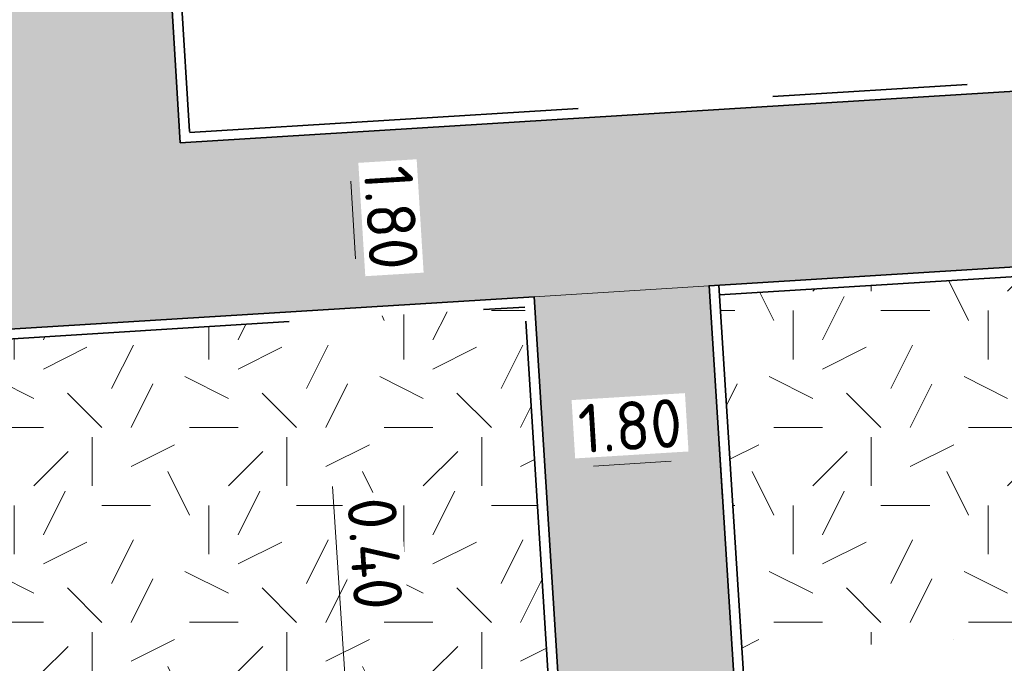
# Model space of a CAD drawing. Header units: metres. Extents: x 162305 to 163132, y 502542 to 502928.
# Tile 210 of 222: x 162576.26 to 162586.37, y 502837.58 to 502844.19. Entities that reach past the tile are written whole.
import ezdxf

# ---------------------------------------------------------------- set-up
doc = ezdxf.new("R2010")
doc.units = ezdxf.units.M
doc.linetypes.add('VH-OPSLUITBAND-SO', pattern=[10, 4, -2, 2, -2])
doc.layers.add('N-BH-VH-VERHARDING_TEGEL-Grijs', color=253, linetype='Continuous', lineweight=13, true_color=0x828282)
doc.layers.add('N-WE-VH-KANTOPSLUITING_OPSLUITBAND_100X200-G', color=150, linetype='VH-OPSLUITBAND-SO', lineweight=35, true_color=0x007fff)
for name, color, linetype, lineweight in [('N-WE-GR-GRAS-A-200', 62, 'Continuous', 18), ('N-WE-VH-KANTOPSLUITING_VOORKANTBAND-G', 50, 'Continuous', 35), ('N-WE-VH-OPENVERHARDING_TEGEL-A', 92, 'Continuous', 18), ('X-XX-AL-M', 7, 'Continuous', 18)]:
    doc.layers.add(name, color=color, linetype=linetype, lineweight=lineweight)
doc.styles.add('NLCS-ISO-M200-T25', font='NLCS-ISO.ttf', dxfattribs={"height": 0.5})
doc.dimstyles.new('NLCS-M200-T25-PIJL_L2_H2', dxfattribs={"dimscale": 0.2, "dimtxt": 2.5, "dimasz": 2.5, "dimexe": 2, "dimexo": 2, "dimgap": 0.7, "dimtad": 1, "dimzin": 0, "dimdsep": 46, "dimtxsty": 'NLCS-ISO-M200-T25', "dimcen": 0, "dimdle": 2, "dimclrd": 256, "dimclre": 256, "dimclrt": 256, "dimazin": 0, "dimtfac": 1, "dimtdec": 3, "dimtofl": 0, "dimtmove": 0, "dimatfit": 3, "dimfxl": 2, "dimfxlon": 1, "dimtfillclr": 256, "dimtolj": 1, "dimtzin": 0, "dimlwd": -1, "dimlwe": -1, "dimarcsym": 0})
pattern_1 = [(0, (0, 0), (2, 2), [0.5, -1.5]), (0, (1.1, 1.2), (2, 2), [0.5, -1.5]), (90, (0.2, 0.7000000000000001), (-2, 2), [0.5, -1.5]), (90, (1, 1.4), (-2, 2), [0.5, -1.5]), (45, (0.4, 1.4), (0, 2.00000000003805), [0.5, -2.328427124]), (135, (1.1, 0), (-2.00000000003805, 0), [0.5, -2.328427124]), (26.56505119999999, (0.5, 0.6000000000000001), (2.000000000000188, 8.001289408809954e-10), [0.5, -3.972135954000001]), (26.56505119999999, (1.4, 1.6), (2.000000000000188, 8.001289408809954e-10), [0.5, -3.972135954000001]), (63.43494882, (1.4, 0), (1.019972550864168e-10, 2.000000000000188), [0.4999999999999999, -3.972135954]), (63.43494882, (0.5, 0.9), (1.019972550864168e-10, 2.000000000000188), [0.4999999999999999, -3.972135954]), (63.43494882, (1.2, 0.4), (1.019972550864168e-10, 2.000000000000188), [0.4999999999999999, -3.972135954]), (116.5650512, (0, 1.1), (-8.00129740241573e-10, 2.000000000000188), [0.4999999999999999, -3.972135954]), (153.43494882, (0.4, 0.3), (-2.000000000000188, 1.019979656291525e-10), [0.5, -3.972135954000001])]

# ---------------------------------------------------------------- blocks, each defined once
blk = doc.blocks.new('*D356')
at = {"layer": 'Defpoints', "color": 0, "transparency": 16777216}
for p in [(162579.6285651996, 502836.9707292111), (162579.8085982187, 502836.98246934), (162579.9121874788, 502836.5882285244)]:
    blk.add_point(p, dxfattribs=at)
at = {"layer": 'X-XX-AL-M', "transparency": 16777216}
for p, q in [((162579.5960288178, 502837.469669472), (162579.4704383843, 502839.3955788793)), ((162579.6285651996, 502836.9707292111), (162579.2294129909, 502836.9447001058)), ((162579.6546038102, 502836.5714312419), (162579.2554516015, 502836.5454021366)), ((162579.6871401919, 502836.0724909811), (162579.7196765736, 502835.5735507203))]:
    blk.add_line(p, q, dxfattribs=at)
for points in [[(162579.679185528, 502837.4750922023), (162579.5128721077, 502837.4642467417), (162579.6285651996, 502836.9707292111)], [(162579.7702969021, 502836.0779137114), (162579.6039834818, 502836.0670682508), (162579.6546038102, 502836.5714312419)]]:
    blk.add_solid(points, dxfattribs=at)
at = {"layer": 'X-XX-AL-M', "transparency": 16777216, "insert": (162579.9061388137, 502838.7074726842), "char_height": 0.5, "attachment_point": 5, "rotation": 273.73103102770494, "style": 'NLCS-ISO-M200-T25', "bg_fill": 3, "box_fill_scale": 1.1, "bg_fill_color": 256, "bg_fill_true_color": 13158600, "bg_fill_transparency": 0}
blk.add_mtext('\\A1;0.40', dxfattribs=at)
blk = doc.blocks.new('*D383')
at = {"layer": 'Defpoints', "color": 0, "transparency": 16777216}
for p in [(162579.3965093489, 502843.0162962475), (162579.4135874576, 502841.2132192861), (162579.7361485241, 502841.2330426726)]:
    blk.add_point(p, dxfattribs=at)
at = {"layer": 'X-XX-AL-M', "transparency": 16777216}
for p, q in [((162579.6256908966, 502843.030380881), (162580.024937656, 502843.054917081)), ((162579.6563611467, 502842.5313224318), (162579.7054782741, 502841.7321011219)), ((162579.7361485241, 502841.2330426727), (162580.1353952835, 502841.2575788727))]:
    blk.add_line(p, q, dxfattribs=at)
for points in [[(162579.7395375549, 502842.5364341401), (162579.5731847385, 502842.5262107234), (162579.6256908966, 502843.030380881)], [(162579.7886546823, 502841.7372128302), (162579.6223018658, 502841.7269894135), (162579.7361485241, 502841.2330426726)]]:
    blk.add_solid(points, dxfattribs=at)
at = {"layer": 'X-XX-AL-M', "transparency": 16777216, "insert": (162580.0701853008, 502842.1556345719), "char_height": 0.5, "attachment_point": 5, "rotation": 273.51675951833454, "style": 'NLCS-ISO-M200-T25', "bg_fill": 3, "box_fill_scale": 1.1, "bg_fill_color": 256, "bg_fill_true_color": 13158600, "bg_fill_transparency": 0}
blk.add_mtext('\\A1;1.80', dxfattribs=at)
blk = doc.blocks.new('*D384')
at = {"layer": 'Defpoints', "color": 0, "transparency": 16777216}
for p in [(162583.4102385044, 502840.2862221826), (162581.6286892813, 502839.9379488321), (162581.65099116, 502839.5750583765)]:
    blk.add_point(p, dxfattribs=at)
at = {"layer": 'X-XX-AL-M', "transparency": 16777216}
for p, q in [((162583.4347747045, 502839.8869754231), (162583.4716962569, 502839.2861973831)), ((162582.9481016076, 502839.6547738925), (162582.1500496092, 502839.6057286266)), ((162581.65099116, 502839.5750583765), (162581.6755273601, 502839.1758116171))]:
    blk.add_line(p, q, dxfattribs=at)
for points in [[(162582.1449379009, 502839.6889050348), (162582.1551613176, 502839.5225522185), (162581.65099116, 502839.5750583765)], [(162582.9429898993, 502839.7379503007), (162582.9532133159, 502839.5715974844), (162583.4471600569, 502839.6854441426)]]:
    blk.add_solid(points, dxfattribs=at)
at = {"layer": 'X-XX-AL-M', "transparency": 16777216, "insert": (162582.5251528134, 502840.01951685), "char_height": 0.5, "attachment_point": 5, "rotation": 3.5167595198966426, "style": 'NLCS-ISO-M200-T25', "bg_fill": 3, "box_fill_scale": 1.1, "bg_fill_color": 256, "bg_fill_true_color": 13158600, "bg_fill_transparency": 0}
blk.add_mtext('\\A1;1.80', dxfattribs=at)

msp = doc.modelspace()

# ---------------------------------------------------------------- hatches: boundary and pattern name
at = {"layer": 'N-WE-GR-GRAS-A-200'}
h = msp.add_hatch(dxfattribs=at)
h.set_pattern_fill('AGR-GRAS_02-SO', color=256, scale=0.2, style=0, pattern_type=2)
h.set_pattern_definition(pattern_1)
h.paths.add_polyline_path([(162421.5165590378, 502819.7260517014), (162435.0341480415, 502820.5761715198), (162435.1688183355, 502820.4316233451), (162435.3426501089, 502820.2749681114), (162435.552850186, 502820.1206294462), (162435.8967156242, 502819.9441172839), (162436.2277402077, 502819.8405780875), (162436.6488709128, 502819.7886927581), (162442.0138132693, 502820.0949395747), (162442.1810611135, 502820.2103278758), (162442.3248732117, 502817.9525913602), (162445.007909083, 502818.1234939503), (162446.2444226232, 502817.2507322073), (162443.1915292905, 502817.0609060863), (162443.5109028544, 502811.9245559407), (162442.5054510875, 502811.8576059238), (162442.17, 502817.226), (162424.634, 502816.1300000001), (162424.643, 502815.982), (162424.9671399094, 502810.7714661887), (162422.0807124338, 502810.5898051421)])
edge = h.paths.add_edge_path(flags=16)
edge.add_ellipse((162362.043387, 502852.5697739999), major_axis=(-0.002383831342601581, 0.03742427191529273), ratio=0.9992283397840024, start_angle=0, end_angle=360, ccw=False)
edge = h.paths.add_edge_path(flags=16)
edge.add_ellipse((162362.5847170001, 502843.0740939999), major_axis=(-0.002383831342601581, 0.03742427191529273), ratio=0.9992283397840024, start_angle=0, end_angle=360, ccw=False)
edge = h.paths.add_edge_path(flags=16)
edge.add_ellipse((162361.374981, 502862.4700579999), major_axis=(-0.002383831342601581, 0.03742427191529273), ratio=0.9992283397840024, start_angle=0, end_angle=360, ccw=False)
h.paths.add_polyline_path([(162362.2190213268, 502859.5504481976), (162362.3188333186, 502859.5565773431), (162363.5149332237, 502840.0783135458), (162363.4151212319, 502840.0721844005), (162363.4427023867, 502839.6230304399), (162363.5425143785, 502839.6291595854), (162363.6292576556, 502838.2165615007), (162362.8224999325, 502838.1585549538), (162362.7862460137, 502838.484052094), (162362.7876825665, 502838.4841989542), (162362.7580411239, 502838.7741446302), (162362.163, 502845.4909999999), (162360.89836909, 502866.6763346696), (162361.8778000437, 502866.7387219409), (162362.2912521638, 502860.0057313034), (162362.191440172, 502859.9996021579)])
h.paths.add_polyline_path([(162370.3601271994, 502859.1295107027), (162370.1821962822, 502861.9228857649), (162370.463, 502861.9199999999), (162370.486, 502861.4019999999), (162370.7786257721, 502861.4149999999), (162370.814, 502860.8959999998), (162371.3365986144, 502860.9349999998), (162371.387, 502859.961), (162371.777, 502859.9789999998), (162371.7795167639, 502859.2226011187)])
edge = h.paths.add_edge_path(flags=16)
edge.add_ellipse((162389.543764, 502924.3068979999), major_axis=(-0.002385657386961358, 0.03745293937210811), ratio=0.9992283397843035, start_angle=0, end_angle=360, ccw=False)
edge = h.paths.add_edge_path(flags=16)
edge.add_ellipse((162379.964316, 502923.7109299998), major_axis=(-0.002385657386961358, 0.03745293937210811), ratio=0.9992283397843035, start_angle=0, end_angle=360, ccw=False)
h.paths.add_polyline_path([(162371.042, 502923.0409999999), (162371.029, 502923.5469999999), (162371.0223638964, 502923.6548720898), (162398.1123599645, 502925.3046281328), (162398.1452615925, 502924.7643634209)])
edge = h.paths.add_edge_path(flags=16)
edge.add_ellipse((162472.361153, 502871.472719), major_axis=(-0.002385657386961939, 0.03745293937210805), ratio=0.9992283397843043, start_angle=0, end_angle=360, ccw=False)
edge = h.paths.add_edge_path(flags=16)
edge.add_ellipse((162472.2864730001, 502872.403486), major_axis=(-0.002385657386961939, 0.03745293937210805), ratio=0.9992283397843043, start_angle=0, end_angle=360, ccw=False)
edge = h.paths.add_edge_path(flags=16)
edge.add_ellipse((162481.3114880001, 502872.9735409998), major_axis=(-0.002385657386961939, 0.03745293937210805), ratio=0.9992283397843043, start_angle=0, end_angle=360, ccw=False)
edge = h.paths.add_edge_path(flags=16)
edge.add_ellipse((162481.4002010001, 502872.0775119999), major_axis=(-0.002385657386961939, 0.03745293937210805), ratio=0.9992283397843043, start_angle=0, end_angle=360, ccw=False)
edge = h.paths.add_edge_path(flags=16)
edge.add_ellipse((162491.4805440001, 502873.637313), major_axis=(-0.002385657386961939, 0.03745293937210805), ratio=0.9992283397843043, start_angle=0, end_angle=360, ccw=False)
edge = h.paths.add_edge_path()
edge.add_line((162491.6143036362, 502871.717545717), (162490.495948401, 502871.6572610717))
edge.add_line((162490.495948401, 502871.6572610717), (162490.4911206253, 502871.770458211))
edge.add_line((162490.4911206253, 502871.770458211), (162478.1572766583, 502870.9921482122))
edge.add_line((162478.1572766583, 502870.9921482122), (162470.9743753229, 502870.6049558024))
edge.add_line((162470.9743753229, 502870.6049558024), (162470.8563556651, 502872.5000220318))
edge.add_line((162470.8563556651, 502872.5000220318), (162485.6270000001, 502873.4150000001))
edge.add_line((162485.6270000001, 502873.4150000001), (162493.227, 502873.874))
edge.add_line((162493.227, 502873.874), (162492.8458826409, 502880.3916842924))
edge.add_line((162492.8458826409, 502880.3916842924), (162493.9870089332, 502880.4646632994))
edge.add_line((162493.9870089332, 502880.4646632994), (162494.5185704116, 502871.8740994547))
edge.add_line((162494.5185704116, 502871.8740994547), (162491.6457403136, 502871.7192403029))
edge.add_ellipse((162491.6281880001, 502871.7524060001), major_axis=(-0.002385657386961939, 0.03745293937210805), ratio=0.9992283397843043, start_angle=204.2610710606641, end_angle=514.6215030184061)
h.paths.add_polyline_path([(162503.0755587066, 502855.4427169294), (162503.1753678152, 502855.4488928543), (162503.1815437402, 502855.3490837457), (162507.7228581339, 502855.6300883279), (162508.3250288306, 502845.8984091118), (162508.8258166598, 502845.9293965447), (162509.9220368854, 502845.9962164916), (162508.4797209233, 502869.3054814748), (162502.5611213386, 502868.9392541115), (162502.3616388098, 502868.2951169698), (162502.3731368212, 502866.8913389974)])
h.paths.add_polyline_path([(162538.7342247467, 502870.4526310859), (162538.7367962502, 502870.458550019), (162538.7430412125, 502870.4777147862), (162538.7473811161, 502870.496931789), (162538.7498959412, 502870.5159468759), (162538.7507036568, 502870.5345366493), (162538.7498980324, 502870.5531265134), (162538.7473853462, 502870.5721418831), (162538.7430476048, 502870.5913593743), (162538.7368047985, 502870.6105248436), (162538.7286236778, 502870.6293614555), (162538.7222540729, 502870.6408522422), (162538.7033428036, 502870.9382040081), (162537.9507959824, 502870.8903428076), (162537.9680789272, 502870.6185940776), (162537.964609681, 502870.6106081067), (162537.9583653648, 502870.5914438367), (162537.9540258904, 502870.5722273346), (162537.9515112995, 502870.5532127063), (162537.9507036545, 502870.5346233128), (162537.9515092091, 502870.5160338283), (162537.9540216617, 502870.4970189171), (162537.9583589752, 502870.4778019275), (162537.964601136, 502870.4586369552), (162537.9727813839, 502870.4398007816), (162537.9803143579, 502870.4262100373), (162537.9986571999, 502870.137795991), (162538.7512040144, 502870.1856571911)], flags=16)
edge = h.paths.add_edge_path(flags=16)
edge.add_ellipse((162531.9063522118, 502869.9819825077), major_axis=(-0.2500000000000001, 0), ratio=1, start_angle=-146.51130248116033, end_angle=206.7590416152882, ccw=False)
edge.add_line((162532.1148508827, 502870.1199256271), (162532.1295791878, 502870.0945423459))
edge = h.paths.add_edge_path(flags=16)
edge.add_ellipse((162511.918555, 502869.277477), major_axis=(-0.00238565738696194, 0.03745293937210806), ratio=0.9992283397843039, start_angle=0, end_angle=360, ccw=False)
edge = h.paths.add_edge_path(flags=16)
edge.add_ellipse((162522.496849, 502868.4620289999), major_axis=(-0.00238565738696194, 0.03745293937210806), ratio=0.9992283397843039, start_angle=0, end_angle=360, ccw=False)
edge = h.paths.add_edge_path(flags=16)
edge.add_ellipse((162522.447144, 502869.8904319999), major_axis=(-0.00238565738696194, 0.03745293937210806), ratio=0.9992283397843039, start_angle=0, end_angle=360, ccw=False)
edge = h.paths.add_edge_path(flags=16)
edge.add_ellipse((162532.378619, 502869.05672), major_axis=(-0.00238565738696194, 0.03745293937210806), ratio=0.9992283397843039, start_angle=0, end_angle=360, ccw=False)
edge = h.paths.add_edge_path()
edge.add_line((162511.9016605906, 502867.7473060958), (162510.2102112, 502867.6449842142))
edge.add_line((162510.2102112, 502867.6449842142), (162510.1085309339, 502869.3060766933))
edge.add_line((162510.1085309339, 502869.3060766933), (162538.7403474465, 502871.0777381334))
edge.add_line((162538.7403474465, 502871.0777381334), (162538.8441031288, 502869.3771517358))
edge.add_line((162538.8441031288, 502869.3771517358), (162511.9425193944, 502867.7497777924))
edge.add_ellipse((162511.920191, 502867.7799310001), major_axis=(-0.00238565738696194, 0.03745293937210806), ratio=0.9992283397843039, start_angle=212.895373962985, end_angle=506.7391838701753)
edge = h.paths.add_edge_path(flags=16)
edge.add_ellipse((162554.016631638, 502704.4069191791), major_axis=(-0.2500000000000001, 0), ratio=1, start_angle=-19.78060631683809, end_angle=333.4897362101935, ccw=False)
edge.add_line((162553.7813827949, 502704.4915240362), (162553.7929180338, 502704.5185087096))
edge = h.paths.add_edge_path()
edge.add_ellipse((162551.4431023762, 502714.7606002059), major_axis=(-0.5786424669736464, 0), ratio=1, start_angle=88.32756619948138, end_angle=98.42476321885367)
edge.add_line((162551.5278796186, 502714.1882018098), (162556.303, 502714.513))
edge.add_line((162556.303, 502714.513), (162556.577, 502710.1250000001))
edge.add_line((162556.577, 502710.1250000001), (162556.776, 502710.137))
edge.add_line((162556.776, 502710.137), (162556.8456714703, 502709.2360332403))
edge.add_line((162556.8456714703, 502709.2360332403), (162552.7317102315, 502708.9739843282))
edge.add_line((162552.7317102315, 502708.9739843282), (162552.9859847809, 502704.982074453))
edge.add_line((162552.9859847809, 502704.982074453), (162557.1540978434, 502705.2475726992))
edge.add_line((162557.1540978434, 502705.2475726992), (162557.1710000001, 502705.029))
edge.add_line((162557.1710000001, 502705.029), (162577.095, 502706.273))
edge.add_line((162577.095, 502706.273), (162577.2190000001, 502706.8259999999))
edge.add_line((162577.2190000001, 502706.8259999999), (162577.3048540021, 502705.3783479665))
edge.add_line((162577.3048540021, 502705.3783479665), (162549.7918656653, 502703.6927452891))
edge.add_line((162549.7918656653, 502703.6927452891), (162549.1598177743, 502713.8137040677))
edge.add_line((162549.1598177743, 502713.8137040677), (162549.361875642, 502713.8262496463))
edge.add_line((162549.361875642, 502713.8262496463), (162549.3556780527, 502713.9260674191))
edge.add_line((162549.3556780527, 502713.9260674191), (162550.2635827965, 502713.9824417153))
edge.add_ellipse((162550.2202014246, 502714.6810961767), major_axis=(-0.7000000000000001, 0), ratio=1, start_angle=93.55309047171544, end_angle=128.9931781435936)
edge.add_line((162550.6606609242, 502714.1370415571), (162551.426214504, 502714.1822042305))
edge = h.paths.add_edge_path(flags=16)
edge.add_ellipse((162508.182291, 502708.9626890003), major_axis=(-0.002385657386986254, 0.03745293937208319), ratio=0.9992283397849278, start_angle=0, end_angle=360, ccw=False)
edge = h.paths.add_edge_path(flags=16)
edge.add_ellipse((162498.418432, 502708.1386420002), major_axis=(-0.002385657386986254, 0.03745293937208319), ratio=0.9992283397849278, start_angle=0, end_angle=360, ccw=False)
edge = h.paths.add_edge_path(flags=16)
edge.add_ellipse((162487.92888, 502707.676082), major_axis=(-0.002385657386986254, 0.03745293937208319), ratio=0.9992283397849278, start_angle=0, end_angle=360, ccw=False)
edge = h.paths.add_edge_path(flags=16)
edge.add_ellipse((162478.21442, 502707.1048410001), major_axis=(-0.002385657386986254, 0.03745293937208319), ratio=0.9992283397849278, start_angle=0, end_angle=360, ccw=False)
h.paths.add_polyline_path([(162476.6849999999, 502707.0870000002), (162505.879, 502708.9120000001), (162539.79, 502710.978), (162539.8512384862, 502709.9872224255), (162476.7460532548, 502706.0992192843)])
edge = h.paths.add_edge_path(flags=16)
edge.add_ellipse((162395.834261, 502721.3618740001), major_axis=(-0.002383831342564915, 0.03742427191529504), ratio=0.999228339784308, start_angle=0, end_angle=360, ccw=False)
edge = h.paths.add_edge_path(flags=16)
edge.add_ellipse((162396.470102, 502711.1848960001), major_axis=(-0.002383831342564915, 0.03742427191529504), ratio=0.999228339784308, start_angle=0, end_angle=360, ccw=False)
edge = h.paths.add_edge_path()
edge.add_line((162395.3827017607, 502731.7149209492), (162396.765, 502708.907))
edge.add_line((162396.765, 502708.907), (162397.0362159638, 502704.3002450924))
edge.add_line((162397.0362159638, 502704.3002450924), (162396.2952306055, 502704.2557530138))
edge.add_line((162396.2952306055, 502704.2557530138), (162395.7976409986, 502704.6969723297))
edge.add_line((162395.7976409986, 502704.6969723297), (162394.0179850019, 502733.9348903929))
edge.add_line((162394.0179850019, 502733.9348903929), (162394.9004865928, 502734.9337845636))
edge.add_line((162394.9004865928, 502734.9337845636), (162395.1865293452, 502734.9517658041))
edge.add_line((162395.1865293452, 502734.9517658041), (162395.3786342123, 502731.7820354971))
edge.add_ellipse((162395.364097, 502731.7474740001), major_axis=(-0.002383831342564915, 0.03742427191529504), ratio=0.999228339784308, start_angle=333.5251489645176, end_angle=566.1216927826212)
edge = h.paths.add_edge_path(flags=16)
edge.add_ellipse((162599.331135, 502707.3641609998), major_axis=(-0.002385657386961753, 0.03745293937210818), ratio=0.9992283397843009, start_angle=0, end_angle=360, ccw=False)
edge = h.paths.add_edge_path(flags=16)
edge.add_ellipse((162589.564927, 502706.8229459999), major_axis=(-0.002385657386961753, 0.03745293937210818), ratio=0.9992283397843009, start_angle=0, end_angle=360, ccw=False)
edge = h.paths.add_edge_path()
edge.add_ellipse((162583.9606018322, 502706.2395809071), major_axis=(-0.25, 0), ratio=1, start_angle=93.48921757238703, end_angle=273.4892176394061)
edge.add_line((162583.9453866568, 502706.4891174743), (162583.9425624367, 502706.5354361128))
edge.add_line((162583.9425624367, 502706.5354361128), (162608.977, 502708.0619999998))
edge.add_line((162608.977, 502708.0619999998), (162609.0222481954, 502707.3215365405))
edge.add_line((162609.0222481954, 502707.3215365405), (162583.9881483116, 502705.7878047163))
edge.add_line((162583.9881483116, 502705.7878047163), (162583.9758170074, 502705.9900443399))
edge = h.paths.add_edge_path(flags=16)
edge.add_ellipse((162616.1438289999, 502666.5185710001), major_axis=(-0.002383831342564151, 0.03742427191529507), ratio=0.9992283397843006, start_angle=0, end_angle=360, ccw=False)
edge = h.paths.add_edge_path(flags=16)
edge.add_ellipse((162615.418174, 502676.4011740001), major_axis=(-0.002383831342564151, 0.03742427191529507), ratio=0.9992283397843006, start_angle=0, end_angle=360, ccw=False)
edge = h.paths.add_edge_path()
edge.add_ellipse((162615.4285143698, 502664.8072041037), major_axis=(-0.25, 0), ratio=1, start_angle=33.48920055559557, end_angle=333.4892346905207)
edge.add_line((162615.2048017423, 502664.9187955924), (162615.1525454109, 502664.9448619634))
edge.add_line((162615.1525454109, 502664.9448619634), (162613.958497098, 502684.041838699))
edge.add_line((162613.958497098, 502684.041838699), (162615.1414976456, 502684.115805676))
edge.add_line((162615.1414976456, 502684.115805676), (162615.159, 502683.7990000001))
edge.add_line((162615.159, 502683.7990000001), (162616.3066053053, 502665.5481842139))
edge.add_line((162616.3066053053, 502665.5481842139), (162616.3033225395, 502665.5336481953))
edge.add_line((162616.3033225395, 502665.5336481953), (162616.3008077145, 502665.514633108))
edge.add_line((162616.3008077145, 502665.514633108), (162616.2999999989, 502665.4960433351))
edge.add_line((162616.2999999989, 502665.4960433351), (162616.3008056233, 502665.4774534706))
edge.add_line((162616.3008056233, 502665.4774534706), (162616.3033183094, 502665.4584381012))
edge.add_line((162616.3033183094, 502665.4584381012), (162616.3076560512, 502665.4392206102))
edge.add_line((162616.3076560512, 502665.4392206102), (162616.3138988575, 502665.4200551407))
edge.add_line((162616.3138988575, 502665.4200551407), (162616.314791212, 502665.4180005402))
edge.add_line((162616.314791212, 502665.4180005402), (162616.722, 502658.942))
edge.add_line((162616.722, 502658.942), (162615.5333526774, 502658.8544320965))
edge.add_line((162615.5333526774, 502658.8544320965), (162615.1717733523, 502664.6373404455))
edge.add_line((162615.1717733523, 502664.6373404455), (162615.2200169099, 502664.6692591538))
h.paths.add_polyline_path([(162613.8066207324, 502655.3830135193), (162613.5983157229, 502658.7118775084), (162613.6383711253, 502658.7148283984), (162613.9336933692, 502653.9916007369), (162582.143659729, 502652.0176703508), (162582.0627495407, 502653.3171170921)])
h.paths.add_polyline_path([(162630.4243863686, 502647.5564365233), (162630.6988101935, 502642.625785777), (162628.400261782, 502642.4938657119), (162627.7770362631, 502642.4580970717), (162627.7860277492, 502642.2775601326), (162603.4329293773, 502640.7654094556), (162603.1143130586, 502645.8967066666), (162602.0771908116, 502645.8411463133), (162602.1052835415, 502645.3920240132), (162602.140627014, 502645.3942347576), (162602.4673671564, 502640.0490361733), (162633.8554516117, 502641.9628847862), (162634.1446303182, 502641.9819357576), (162633.8808725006, 502644.367061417), (162633.7172807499, 502644.9995907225), (162633.3784737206, 502645.7268571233), (162632.876258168, 502646.363503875), (162632.2858631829, 502646.8539192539), (162631.6236958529, 502647.2106270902)])
edge = h.paths.add_edge_path(flags=16)
edge.add_ellipse((162567.844551, 502652.1996749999), major_axis=(-0.002385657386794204, 0.03745293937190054), ratio=0.9992283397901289, start_angle=0, end_angle=360, ccw=False)
edge = h.paths.add_edge_path()
edge.add_line((162548.0456737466, 502650.7682154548), (162548.0302749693, 502651.0150177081))
edge.add_line((162548.0302749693, 502651.0150177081), (162549.486, 502651.1087671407))
edge.add_line((162549.486, 502651.1087671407), (162549.486, 502650.5171653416))
edge.add_line((162549.486, 502650.5171653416), (162550.286, 502650.5171653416))
edge.add_line((162550.286, 502650.5171653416), (162550.286, 502651.1602875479))
edge.add_line((162550.286, 502651.1602875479), (162558.5596133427, 502651.6931124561))
edge.add_ellipse((162558.586846, 502651.7189099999), major_axis=(-0.002385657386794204, 0.03745293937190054), ratio=0.9992283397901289, start_angle=129.7834060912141, end_angle=230.2967654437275)
edge.add_line((162558.6171626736, 502651.6968186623), (162573.8774278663, 502652.679587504))
edge.add_line((162573.8774278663, 502652.679587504), (162573.9442433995, 502651.6087087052))
edge.add_line((162573.9442433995, 502651.6087087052), (162548.0933813, 502650.003587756))
edge.add_line((162548.0933813, 502650.003587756), (162548.0496484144, 502650.7045118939))
edge.add_ellipse((162548.027968, 502650.7351350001), major_axis=(-0.002385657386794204, 0.03745293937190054), ratio=0.9992283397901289, start_angle=211.6726546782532, end_angle=328.1783617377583)
edge = h.paths.add_edge_path(flags=16)
edge.add_ellipse((162430.664854, 502659.8648859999), major_axis=(-0.002385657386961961, 0.03745293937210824), ratio=0.999228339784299, start_angle=0, end_angle=360, ccw=False)
edge = h.paths.add_edge_path(flags=16)
edge.add_ellipse((162420.419076, 502659.6422339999), major_axis=(-0.002385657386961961, 0.03745293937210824), ratio=0.999228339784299, start_angle=0, end_angle=360, ccw=False)
edge = h.paths.add_edge_path(flags=16)
edge.add_ellipse((162411.255758, 502659.1550639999), major_axis=(-0.002385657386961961, 0.03745293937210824), ratio=0.999228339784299, start_angle=0, end_angle=360, ccw=False)
h.paths.add_polyline_path([(162435.5066193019, 502661.0433013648), (162435.3233302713, 502659.8573135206), (162409.6329158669, 502658.2621252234), (162409.5620526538, 502659.4211363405), (162417.3110000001, 502659.9086496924), (162417.3110000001, 502659.5641653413), (162418.1110000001, 502659.5641653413), (162418.1110000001, 502659.9623525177)])
edge = h.paths.add_edge_path()
edge.add_arc((162406.536, 502665.135), 0.2500000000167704, 314.1360549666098, 386.7590416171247)
edge.add_line((162406.759226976, 502665.2475598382), (162406.7444974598, 502665.27294495))
edge.add_arc((162406.5359999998, 502665.135), 0.2500000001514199, 33.48920055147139, 53.15212306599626)
edge.add_line((162406.685923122, 502665.3350576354), (162405.617, 502682.119))
edge.add_line((162405.617, 502682.119), (162404.587, 502699.361))
edge.add_line((162404.587, 502699.361), (162405.1143578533, 502699.3935952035))
edge.add_line((162405.1143578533, 502699.3935952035), (162407.5658656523, 502659.2976883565))
edge.add_line((162407.5658656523, 502659.2976883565), (162407.0728233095, 502659.2672141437))
edge.add_line((162407.0728233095, 502659.2672141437), (162407.068, 502659.3430000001))
edge.add_line((162407.068, 502659.3430000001), (162407.062, 502659.4299999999))
edge.add_line((162407.062, 502659.4299999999), (162406.7100911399, 502664.9555779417))
h.paths.add_polyline_path([(162384.1750049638, 502626.9891315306), (162385.0461632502, 502626.5921299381), (162372.824584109, 502599.0138271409), (162371.3350000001, 502595.4950000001), (162370.7215316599, 502593.4947695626), (162370.3940593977, 502591.742593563), (162370.27, 502590.8190000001), (162370.22, 502589.0400000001), (162370.38, 502587.0300000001), (162370.565, 502585.909), (162371.415, 502583.295), (162372.1925058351, 502581.7065360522), (162370.9084498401, 502584.3298946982), (162369.965918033, 502586.8058962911), (162369.7468094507, 502588.0398939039), (162369.6159284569, 502589.5431637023), (162369.6091660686, 502591.0279743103), (162369.7646776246, 502592.5846402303), (162370.1565436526, 502594.4288020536), (162370.7452851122, 502596.21519706), (162373.7388263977, 502603.1545829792), (162382.0728048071, 502622.3892297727), (162383.9823001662, 502627.0156439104)])
h.paths.add_polyline_path([(162633.5463762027, 502600.5126540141), (162633.8283551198, 502595.9714000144), (162634.9231162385, 502596.039376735), (162635.3607743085, 502596.0881576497), (162635.8073451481, 502596.2543479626), (162636.1271517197, 502596.4813361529), (162636.3947428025, 502596.7820698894), (162636.6092821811, 502597.1852952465), (162636.6796266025, 502597.5214881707), (162636.6916618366, 502597.8519463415), (162636.4580000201, 502601.6318122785), (162636.458, 502601.6900000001), (162604.9018155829, 502599.7525513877), (162604.8522315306, 502599.7495070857), (162605.1491306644, 502595.6509770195), (162605.3252974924, 502595.0911310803), (162605.5291921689, 502594.7712351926), (162606.0306337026, 502594.3268080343), (162606.4894983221, 502594.1006345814), (162606.9796067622, 502594.0141961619), (162607.3978853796, 502594.0296818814), (162607.3792933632, 502594.3291052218), (162607.4791011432, 502594.3353025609), (162607.1971222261, 502598.8765565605)])
h = msp.add_hatch(dxfattribs=at)
h.set_pattern_fill('AGR-GRAS_02-SO', color=256, scale=0.2, style=0, pattern_type=2)
h.set_pattern_definition(pattern_1)
h.paths.add_polyline_path([(162583.7377962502, 502838.6145500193), (162583.7440412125, 502838.6337147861), (162583.7483811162, 502838.6529317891), (162583.7508959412, 502838.6719468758), (162583.7517036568, 502838.6905366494), (162583.7508980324, 502838.7091265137), (162583.7483853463, 502838.7281418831), (162583.7440476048, 502838.7473593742), (162583.7378047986, 502838.7665248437), (162583.7296236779, 502838.7853614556), (162583.723254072, 502838.7968522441), (162583.7043428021, 502839.0942040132), (162583.5864076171, 502839.0867034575), (162583.4422275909, 502841.3632528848), (162600.9346445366, 502842.4474986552), (162601.1623836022, 502838.772866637), (162596.2408465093, 502838.4682313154), (162596.2492968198, 502838.479112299), (162596.2585384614, 502838.4927653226), (162596.2670122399, 502838.5072792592), (162596.2746119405, 502838.5225939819), (162596.2812370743, 502838.5386329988), (162596.2867959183, 502838.5553040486), (162596.2912084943, 502838.5725003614), (162596.2944093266, 502838.5901025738), (162596.2963498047, 502838.607981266), (162596.2970000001, 502838.6260000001), (162596.2963498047, 502838.644018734), (162596.2944093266, 502838.6618974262), (162596.2912084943, 502838.6794996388), (162596.2867959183, 502838.6966959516), (162596.2812370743, 502838.7133670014), (162596.2746119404, 502838.7294060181), (162596.2670122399, 502838.7447207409), (162596.2585384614, 502838.7592346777), (162596.2492968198, 502838.7728877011), (162596.2393963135, 502838.7856360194), (162596.2180526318, 502838.8083211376), (162596.195340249, 502838.8272341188), (162596.172, 502838.8425063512), (162596.1471037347, 502838.8550834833), (162596.1193684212, 502838.8652964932), (162596.0890506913, 502838.8724381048), (162596.0730600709, 502838.8746380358), (162596.0566153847, 502838.8758150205), (162596.0398090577, 502838.8758965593), (162596.0227462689, 502838.8748207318), (162596.0055435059, 502838.8725387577), (162595.9883265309, 502838.8690173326), (162595.9712277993, 502838.8642405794), (162595.9543834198, 502838.858211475), (162595.9379297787, 502838.8509526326), (162595.922, 502838.8425063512), (162595.9067204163, 502838.8329338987), (162595.8922072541, 502838.8223140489), (162595.8785637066, 502838.8107409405), (162595.8658775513, 502838.7983213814), (162595.8542194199, 502838.7851717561), (162595.8436417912, 502838.7714147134), (162595.8341787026, 502838.7571758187), (162595.8258461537, 502838.7425803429), (162595.8186431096, 502838.7277503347), (162595.8125529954, 502838.7128020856), (162595.8035789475, 502838.6829753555), (162595.7985560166, 502838.6538493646), (162595.7970000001, 502838.626), (162595.7985560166, 502838.5981506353), (162595.8035789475, 502838.5690246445), (162595.8125529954, 502838.5391979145), (162595.8186431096, 502838.5242496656), (162595.8258461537, 502838.5094196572), (162595.8341787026, 502838.4948241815), (162595.8436417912, 502838.4805852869), (162595.8542194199, 502838.4668282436), (162595.8658775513, 502838.4536786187), (162595.8741947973, 502838.4455361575), (162583.6748383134, 502837.6904153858), (162583.6340692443, 502838.3341439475), (162583.7522040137, 502838.3416571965), (162583.7352247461, 502838.6086310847)])
edge = h.paths.add_edge_path(flags=16)
edge.add_ellipse((162600.9434350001, 502841.309178), major_axis=(-0.002385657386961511, 0.03745293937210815), ratio=0.9992283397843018, start_angle=0, end_angle=360)
edge = h.paths.add_edge_path(flags=16)
edge.add_ellipse((162592.51036, 502838.7633550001), major_axis=(-0.002385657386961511, 0.03745293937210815), ratio=0.9992283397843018, start_angle=0, end_angle=360)
edge = h.paths.add_edge_path(flags=16)
edge.add_ellipse((162592.3594230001, 502841.2041670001), major_axis=(-0.002385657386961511, 0.03745293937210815), ratio=0.9992283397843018, start_angle=0, end_angle=360)
edge = h.paths.add_edge_path(flags=16)
edge.add_ellipse((162584.340381, 502840.664909), major_axis=(-0.002385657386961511, 0.03745293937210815), ratio=0.9992283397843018, start_angle=0, end_angle=360)
edge = h.paths.add_edge_path(flags=16)
edge.add_ellipse((162584.4889130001, 502838.472803), major_axis=(-0.002385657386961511, 0.03745293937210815), ratio=0.9992283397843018, start_angle=0, end_angle=360)
h.paths.add_polyline_path([(162596.9278151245, 502841.5702147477), (162596.9467852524, 502841.2708151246), (162597.2461848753, 502841.2897852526), (162597.2272147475, 502841.5891848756)], flags=16)
h = msp.add_hatch(dxfattribs=at)
h.set_pattern_fill('AGR-GRAS_02-SO', color=256, scale=0.2, style=0, pattern_type=2)
h.set_pattern_definition(pattern_1)
h.paths.add_polyline_path([(162576.9971982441, 502837.2770800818, 0.1961267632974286), (162576.424301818, 502837.4695351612), (162575.2516512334, 502837.3952680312), (162575.0333708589, 502840.8418346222), (162577.6061098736, 502841.0011197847), (162577.7439768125, 502840.9213148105), (162577.7597852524, 502840.6718151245), (162578.0591848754, 502840.6907852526), (162578.0433764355, 502840.9402849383), (162578.1689023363, 502841.0359637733), (162581.4460984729, 502841.2388637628), (162581.6786567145, 502837.5668549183)])
edge = h.paths.add_edge_path(flags=16)
edge.add_ellipse((162576.086894, 502837.839663), major_axis=(-0.002385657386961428, 0.03745293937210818), ratio=0.9992283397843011, start_angle=0, end_angle=360)
edge = h.paths.add_edge_path(flags=16)
edge.add_ellipse((162578.3136220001, 502837.929538), major_axis=(-0.002385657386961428, 0.03745293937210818), ratio=0.9992283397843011, start_angle=0, end_angle=360)
at = {"layer": 'N-WE-VH-OPENVERHARDING_TEGEL-A', "true_color": 0x333333}
h = msp.add_hatch(dxfattribs=at)
h.set_pattern_fill('AVH-TEGEL_300X300_HALFST', color=250, angle=3.036056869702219, pattern_type=2)
h.set_pattern_definition([(3.036056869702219, (0, 0), (0.2916342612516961, 0.1656787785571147), [0.3, -0.3]), (93.0360568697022, (0, 0), (-0.2995789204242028, -0.01588931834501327), [])])
h.paths.add_polyline_path([(162610.9794326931, 502843.1702265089), (162583.3360898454, 502841.457002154), (162581.5395864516, 502841.3448496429), (162574.927241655, 502840.9354490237), (162573.4302410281, 502840.8406380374), (162573.3348134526, 502842.3474042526), (162573.2210402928, 502844.1438046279), (162577.8159436, 502844.4348180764), (162577.9072220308, 502842.9239961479), (162610.8685738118, 502844.966809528)])
h = msp.add_hatch(dxfattribs=at)
h.set_pattern_fill('AVH-TEGEL_300X300_HALFST', color=250, angle=93.54642834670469, pattern_type=2)
h.set_pattern_definition([(93.54642834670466, (0, 0), (-0.1682699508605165, 0.2901469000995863), [0.3, -0.3]), (183.5464283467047, (0, 0), (0.01855720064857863, -0.2994255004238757), [])])
h.paths.add_polyline_path([(162583.508254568, 502838.7385846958), (162583.508254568, 502838.7368648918), (162583.5342708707, 502838.327796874), (162585.7090115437, 502803.9894438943), (162583.9126107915, 502803.8756707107), (162581.5395864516, 502841.3448496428), (162583.3360898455, 502841.4570021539), (162583.4866092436, 502839.0803563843)])

# ---------------------------------------------------------------- linework, layer by layer
at = {"layer": 'N-BH-VH-VERHARDING_TEGEL-Grijs'}
msp.add_line((162583.3360898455, 502841.4570021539), (162581.5395864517, 502841.3448496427), dxfattribs=at)
at = {"layer": 'N-BH-VH-VERHARDING_TEGEL-Grijs', "flags": 128}
msp.add_lwpolyline([(162610.9794326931, 502843.1702265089), (162583.3360898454, 502841.457002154), (162581.5395864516, 502841.3448496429), (162574.927241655, 502840.9354490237), (162573.4302410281, 502840.8406380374), (162573.3348134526, 502842.3474042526), (162573.2210402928, 502844.1438046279), (162577.8159436, 502844.4348180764), (162577.9072220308, 502842.9239961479), (162610.8685738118, 502844.966809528), (162610.9794326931, 502843.1702265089)], close=True, dxfattribs=at)
msp.add_lwpolyline([(162583.508254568, 502838.7385846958), (162583.508254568, 502838.7368648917), (162583.508254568, 502838.7368648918), (162583.5342708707, 502838.327796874), (162585.7090115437, 502803.9894438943), (162583.9126107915, 502803.8756707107), (162581.5395864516, 502841.3448496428), (162583.3360898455, 502841.4570021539), (162583.4866092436, 502839.0803563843), (162583.508254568, 502838.7385846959)], dxfattribs=at)
at = {"layer": 'N-WE-VH-KANTOPSLUITING_OPSLUITBAND_100X200-G'}
for p, q in [((162576.553, 502866.997), (162578.0070306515, 502842.9301818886)), ((162583.4422275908, 502841.3632528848), (162600.9346445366, 502842.4474986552)), ((162581.7080486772, 502837.1027666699), (162581.4397774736, 502841.3386700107)), ((162575.0333708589, 502840.8418346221), (162581.4460984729, 502841.2388637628))]:
    msp.add_line(p, q, dxfattribs=at)
for points in [[(162578.001, 502843.0300000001), (162610.7626235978, 502845.0604350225), (162610.1854814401, 502854.4397971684)], [(162583.4358984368, 502841.463187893), (162585.8258001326, 502803.7275217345)]]:
    msp.add_lwpolyline(points, dxfattribs=at)
at = {"layer": 'N-WE-VH-KANTOPSLUITING_VOORKANTBAND-G'}
for points in [[(162577.9072220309, 502842.9239961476), (162576.4471606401, 502867.0906338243), (162609.3816553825, 502869.1313004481), (162610.21158752, 502855.6437498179), (162609.2808078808, 502855.585764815), (162609.3554199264, 502854.3880866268), (162610.2852879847, 502854.4460148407), (162610.8685738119, 502844.9668095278)], [(162611.158818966, 502840.2757800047), (162615.7983296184, 502840.5633184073), (162617.9479089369, 502805.6296671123), (162585.7259741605, 502803.7216104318), (162583.3360898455, 502841.4570021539), (162601.0282673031, 502842.5534928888), (162601.3830435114, 502836.8290818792), (162602.5807942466, 502836.9025243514), (162602.2259693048, 502842.6277216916), (162610.9794326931, 502843.1702265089)]]:
    msp.add_lwpolyline(points, close=True, dxfattribs=at)
msp.add_lwpolyline([(162575.6470035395, 502837.1197057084), (162576.4432636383, 502837.170135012), (162575.4702131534, 502837.1085090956, -0.414213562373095), (162575.1518511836, 502837.3889474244), (162574.927241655, 502840.9354490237), (162581.5395864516, 502841.3448496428), (162581.8078487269, 502837.1090872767), (162577.1599810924, 502836.8147252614)], format="xyb", dxfattribs=at)

# ---------------------------------------------------------------- next in the draw order: dimensions: what is measured, and where the dimension line sits
at = {"layer": 'X-XX-AL-M'}
for base, p1, p2, angle, picture, middle in [((162579.7361485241, 502841.2330426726), (162579.3965093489, 502843.0162962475), (162579.4135874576, 502841.2132192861), 93.51675951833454, '*D383', (162580.0701853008, 502842.1556345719)), ((162581.65099116, 502839.5750583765), (162583.4102385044, 502840.2862221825), (162581.6286892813, 502839.9379488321), 3.516759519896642, '*D384', (162582.5251528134, 502840.01951685))]:
    dim = msp.add_linear_dim(base=base, p1=p1, p2=p2, angle=angle, dimstyle='NLCS-M200-T25-PIJL_L2_H2', override={"dimtfill": 1}, dxfattribs=at)
    dim.commit()
    dim.dimension.update_dxf_attribs({"geometry": picture, "text_midpoint": middle})
dim = msp.add_linear_dim(base=(162579.6285651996, 502836.9707292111), p1=(162579.9121874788, 502836.5882285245), p2=(162579.8085982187, 502836.9824693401), angle=93.73103102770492, dimstyle='NLCS-M200-T25-PIJL_L2_H2', override={"dimtfill": 1}, dxfattribs=at)
dim.commit()
dim.dimension.update_dxf_attribs({"geometry": '*D356', "text_midpoint": (162579.5169654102, 502838.6820943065), "dimtype": 160})

doc.saveas('drawing.dxf')
